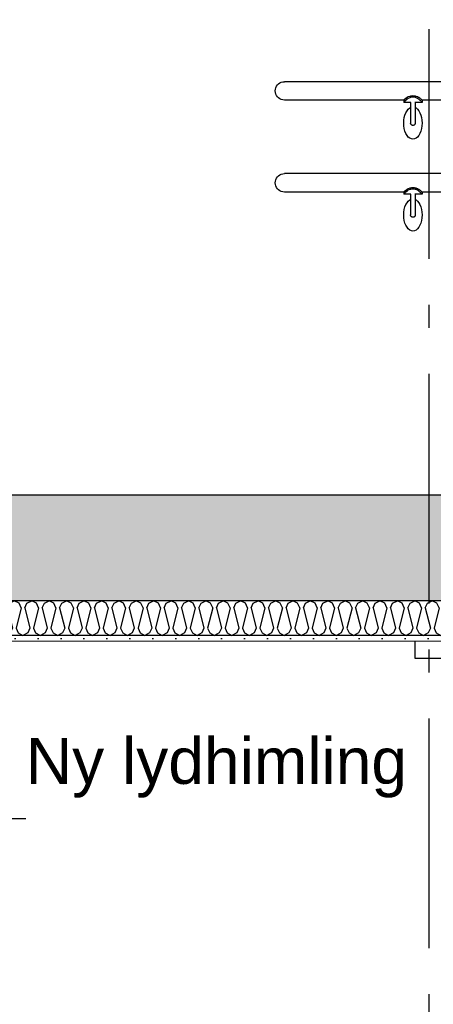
# Model space of a CAD drawing. Header units: millimetres. Extents: x -78869 to -55226, y -2070 to 13065.
# Tile 38 of 74: x -65965 to -65064, y 5742 to 7885. Entities that reach past the tile are written whole.
import ezdxf
from ezdxf.enums import TextEntityAlignment as Align

# ---------------------------------------------------------------- set-up
doc = ezdxf.new("R2010")
doc.units = ezdxf.units.MM
doc.header["$LTSCALE"] = 0.5
doc.header["$MEASUREMENT"] = 0
doc.linetypes.add('Akselinje', pattern=[1500, 1000, -200, 100, -200])
doc.linetypes.add('PLINE', pattern=[0])
doc.layers.add('236- Innvendig kledning og overflate(Nye konstruksjoner)', color=7, linetype='Continuous', lineweight=0)
for name, color, linetype in [('251- Frittbærende dekker', 7, 'Continuous'), ('251- Frittbærende dekker (Skravur)', 7, 'Continuous'), ('256- Faste himlinger og overflatebehandling (Skravur)(Nye konstruksjoner)', 7, 'Continuous'), ('256- Faste himlinger og overflatebehandling(Nye konstruksjoner)', 7, 'Continuous'), ('281- Innvendige trapper(Nye konstruksjoner)', 7, 'Continuous'), ('287- Andre rekkverk_ håndlister og fendere(Nye konstruksjoner)', 7, 'Continuous'), ('82-- Modullinjer', 7, 'Continuous'), ('832- Tekst bygning(Nye konstruksjoner)', 7, 'Continuous')]:
    doc.layers.add(name, color=color, linetype=linetype)
doc.styles.add('GENERATED_STYLE_1', font='arial.ttf')
doc.styles.add('GENERATED_STYLE_3', font='arial.ttf')
doc.dimstyles.new('GENERATED_STYLE__2', dxfattribs={"dimtxt": 0.18, "dimasz": 182.4, "dimexe": 0.18, "dimexo": 0.0625, "dimgap": 0, "dimtad": 0, "dimtih": 1, "dimtoh": 1, "dimdec": 4, "dimzin": 0, "dimdsep": 46, "dimcen": 0.09, "dimadec": 0, "dimazin": 0, "dimtfac": 1, "dimtdec": 4, "dimtmove": 0, "dimatfit": 3, "dimldrblk": 'ARROWHEAD_5', "dimfxl": 1, "dimtolj": 1, "dimtzin": 0, "dimarcsym": 0})

# ---------------------------------------------------------------- blocks, each defined once
blk = doc.blocks.new('*X27')
at = {"layer": '256- Faste himlinger og overflatebehandling (Skravur)(Nye konstruksjoner)', "linetype": 'PLINE'}
for p, q in [((-67104.6, 6615.1), (-67113.2, 6619.2)), ((-67100, 6604.9), (-67111, 6560.9)), ((-67100, 6604.9), (-67104.6, 6615.1)), ((-67092, 6604.9), (-67087.4, 6615.1)), ((-67092, 6604.9), (-67081, 6560.9)), ((-67087.4, 6615.1), (-67077, 6620)), ((-67066.7, 6615.1), (-67077, 6620)), ((-67062, 6604.9), (-67073, 6560.9)), ((-67062, 6604.9), (-67066.7, 6615.1)), ((-67054.1, 6604.9), (-67049.4, 6615.1)), ((-67054.1, 6604.9), (-67043.1, 6560.9)), ((-67049.4, 6615.1), (-67039.1, 6620)), ((-67028.7, 6615.1), (-67039.1, 6620)), ((-67024.1, 6604.9), (-67035.1, 6560.9)), ((-67024.1, 6604.9), (-67028.7, 6615.1)), ((-67016.1, 6604.9), (-67011.5, 6615.1)), ((-67016.1, 6604.9), (-67005.1, 6560.9)), ((-67011.5, 6615.1), (-67001.1, 6620)), ((-66990.8, 6615.1), (-67001.1, 6620)), ((-66986.2, 6604.9), (-66997.2, 6560.9)), ((-66986.2, 6604.9), (-66990.8, 6615.1)), ((-66978.2, 6604.9), (-66973.6, 6615.1)), ((-66978.2, 6604.9), (-66967.2, 6560.9)), ((-66973.6, 6615.1), (-66963.2, 6620)), ((-66952.8, 6615.1), (-66963.2, 6620)), ((-66948.2, 6604.9), (-66959.2, 6560.9)), ((-66948.2, 6604.9), (-66952.8, 6615.1)), ((-66940.2, 6604.9), (-66935.6, 6615.1)), ((-66940.2, 6604.9), (-66929.2, 6560.9)), ((-66935.6, 6615.1), (-66925.3, 6620)), ((-66914.9, 6615.1), (-66925.3, 6620)), ((-66910.3, 6604.9), (-66921.3, 6560.9)), ((-66910.3, 6604.9), (-66914.9, 6615.1)), ((-66902.3, 6604.9), (-66897.7, 6615.1)), ((-66902.3, 6604.9), (-66891.3, 6560.9)), ((-66897.7, 6615.1), (-66887.3, 6620)), ((-66877, 6615.1), (-66887.3, 6620)), ((-66872.3, 6604.9), (-66883.3, 6560.9)), ((-66872.3, 6604.9), (-66877, 6615.1)), ((-66864.4, 6604.9), (-66859.7, 6615.1)), ((-66864.4, 6604.9), (-66853.4, 6560.9)), ((-66859.7, 6615.1), (-66849.4, 6620)), ((-66839, 6615.1), (-66849.4, 6620)), ((-66834.4, 6604.9), (-66845.4, 6560.9)), ((-66834.4, 6604.9), (-66839, 6615.1)), ((-66826.4, 6604.9), (-66821.8, 6615.1)), ((-66826.4, 6604.9), (-66815.4, 6560.9)), ((-66821.8, 6615.1), (-66811.4, 6620)), ((-66801.1, 6615.1), (-66811.4, 6620)), ((-66796.5, 6604.9), (-66807.5, 6560.9)), ((-66796.5, 6604.9), (-66801.1, 6615.1)), ((-66788.5, 6604.9), (-66783.9, 6615.1)), ((-66788.5, 6604.9), (-66777.5, 6560.9)), ((-66783.9, 6615.1), (-66773.5, 6620)), ((-66763.1, 6615.1), (-66773.5, 6620)), ((-66758.5, 6604.9), (-66769.5, 6560.9)), ((-66758.5, 6604.9), (-66763.1, 6615.1)), ((-66750.5, 6604.9), (-66745.9, 6615.1)), ((-66750.5, 6604.9), (-66739.5, 6560.9)), ((-66745.9, 6615.1), (-66735.6, 6620)), ((-66725.2, 6615.1), (-66735.6, 6620)), ((-66720.6, 6604.9), (-66731.6, 6560.9)), ((-66720.6, 6604.9), (-66725.2, 6615.1)), ((-66712.6, 6604.9), (-66708, 6615.1)), ((-66712.6, 6604.9), (-66701.6, 6560.9)), ((-66708, 6615.1), (-66697.6, 6620)), ((-66687.3, 6615.1), (-66697.6, 6620)), ((-66682.6, 6604.9), (-66693.6, 6560.9)), ((-66682.6, 6604.9), (-66687.3, 6615.1)), ((-66674.7, 6604.9), (-66670, 6615.1)), ((-66674.7, 6604.9), (-66663.7, 6560.9)), ((-66670, 6615.1), (-66659.7, 6620)), ((-66649.3, 6615.1), (-66659.7, 6620)), ((-66644.7, 6604.9), (-66655.7, 6560.9)), ((-66644.7, 6604.9), (-66649.3, 6615.1)), ((-66636.7, 6604.9), (-66632.1, 6615.1)), ((-66636.7, 6604.9), (-66625.7, 6560.9)), ((-66632.1, 6615.1), (-66621.7, 6620)), ((-66611.4, 6615.1), (-66621.7, 6620)), ((-66606.8, 6604.9), (-66617.8, 6560.9)), ((-66606.8, 6604.9), (-66611.4, 6615.1)), ((-66598.8, 6604.9), (-66594.2, 6615.1)), ((-66598.8, 6604.9), (-66587.8, 6560.9)), ((-66594.2, 6615.1), (-66583.8, 6620)), ((-66573.4, 6615.1), (-66583.8, 6620)), ((-66568.8, 6604.9), (-66579.8, 6560.9)), ((-66568.8, 6604.9), (-66573.4, 6615.1)), ((-66560.8, 6604.9), (-66556.2, 6615.1)), ((-66560.8, 6604.9), (-66549.8, 6560.9)), ((-66556.2, 6615.1), (-66545.9, 6620)), ((-66535.5, 6615.1), (-66545.9, 6620)), ((-66530.9, 6604.9), (-66541.9, 6560.9)), ((-66530.9, 6604.9), (-66535.5, 6615.1)), ((-66522.9, 6604.9), (-66518.3, 6615.1)), ((-66522.9, 6604.9), (-66511.9, 6560.9)), ((-66518.3, 6615.1), (-66507.9, 6620)), ((-66497.6, 6615.1), (-66507.9, 6620)), ((-66492.9, 6604.9), (-66503.9, 6560.9)), ((-66492.9, 6604.9), (-66497.6, 6615.1)), ((-66485, 6604.9), (-66480.3, 6615.1)), ((-66485, 6604.9), (-66474, 6560.9)), ((-66480.3, 6615.1), (-66470, 6620)), ((-66459.6, 6615.1), (-66470, 6620)), ((-66455, 6604.9), (-66466, 6560.9)), ((-66455, 6604.9), (-66459.6, 6615.1)), ((-66447, 6604.9), (-66442.4, 6615.1)), ((-66447, 6604.9), (-66436, 6560.9)), ((-66442.4, 6615.1), (-66432, 6620)), ((-66421.7, 6615.1), (-66432, 6620)), ((-66417.1, 6604.9), (-66428.1, 6560.9)), ((-66417.1, 6604.9), (-66421.7, 6615.1)), ((-66409.1, 6604.9), (-66404.5, 6615.1)), ((-66409.1, 6604.9), (-66398.1, 6560.9)), ((-66404.5, 6615.1), (-66394.1, 6620)), ((-66383.7, 6615.1), (-66394.1, 6620)), ((-66379.1, 6604.9), (-66390.1, 6560.9)), ((-66379.1, 6604.9), (-66383.7, 6615.1)), ((-66371.1, 6604.9), (-66366.5, 6615.1)), ((-66371.1, 6604.9), (-66360.2, 6560.9)), ((-66366.5, 6615.1), (-66356.2, 6620)), ((-66345.8, 6615.1), (-66356.2, 6620)), ((-66341.2, 6604.9), (-66352.2, 6560.9)), ((-66341.2, 6604.9), (-66345.8, 6615.1)), ((-66333.2, 6604.9), (-66328.6, 6615.1)), ((-66333.2, 6604.9), (-66322.2, 6560.9)), ((-66328.6, 6615.1), (-66318.2, 6620)), ((-66307.9, 6615.1), (-66318.2, 6620)), ((-66303.2, 6604.9), (-66314.2, 6560.9)), ((-66303.2, 6604.9), (-66307.9, 6615.1)), ((-66295.3, 6604.9), (-66290.6, 6615.1)), ((-66295.3, 6604.9), (-66284.3, 6560.9)), ((-66290.6, 6615.1), (-66280.3, 6620)), ((-66269.9, 6615.1), (-66280.3, 6620)), ((-66265.3, 6604.9), (-66276.3, 6560.9)), ((-66265.3, 6604.9), (-66269.9, 6615.1)), ((-66257.3, 6604.9), (-66252.7, 6615.1)), ((-66257.3, 6604.9), (-66246.3, 6560.9)), ((-66252.7, 6615.1), (-66242.3, 6620)), ((-66232, 6615.1), (-66242.3, 6620)), ((-66227.4, 6604.9), (-66238.4, 6560.9)), ((-66227.4, 6604.9), (-66232, 6615.1)), ((-66219.4, 6604.9), (-66214.8, 6615.1)), ((-66219.4, 6604.9), (-66208.4, 6560.9)), ((-66214.8, 6615.1), (-66204.4, 6620)), ((-66194, 6615.1), (-66204.4, 6620)), ((-66189.4, 6604.9), (-66200.4, 6560.9)), ((-66189.4, 6604.9), (-66194, 6615.1)), ((-66181.5, 6604.9), (-66176.8, 6615.1)), ((-66181.5, 6604.9), (-66170.5, 6560.9)), ((-66176.8, 6615.1), (-66166.5, 6620)), ((-66156.1, 6615.1), (-66166.5, 6620)), ((-66151.5, 6604.9), (-66162.5, 6560.9)), ((-66151.5, 6604.9), (-66156.1, 6615.1)), ((-66143.5, 6604.9), (-66138.9, 6615.1)), ((-66143.5, 6604.9), (-66132.5, 6560.9)), ((-66138.9, 6615.1), (-66128.5, 6620)), ((-66118.2, 6615.1), (-66128.5, 6620)), ((-66113.5, 6604.9), (-66124.5, 6560.9)), ((-66113.5, 6604.9), (-66118.2, 6615.1)), ((-66105.6, 6604.9), (-66100.9, 6615.1)), ((-66105.6, 6604.9), (-66094.6, 6560.9)), ((-66100.9, 6615.1), (-66090.6, 6620)), ((-66080.2, 6615.1), (-66090.6, 6620)), ((-66075.6, 6604.9), (-66086.6, 6560.9)), ((-66075.6, 6604.9), (-66080.2, 6615.1)), ((-66067.6, 6604.9), (-66063, 6615.1)), ((-66067.6, 6604.9), (-66056.6, 6560.9)), ((-66063, 6615.1), (-66052.6, 6620)), ((-66042.3, 6615.1), (-66052.6, 6620)), ((-66037.7, 6604.9), (-66048.7, 6560.9)), ((-66037.7, 6604.9), (-66042.3, 6615.1)), ((-66029.7, 6604.9), (-66025.1, 6615.1)), ((-66029.7, 6604.9), (-66018.7, 6560.9)), ((-66025.1, 6615.1), (-66014.7, 6620)), ((-66004.3, 6615.1), (-66014.7, 6620)), ((-65999.7, 6604.9), (-66010.7, 6560.9)), ((-65999.7, 6604.9), (-66004.3, 6615.1)), ((-65991.8, 6604.9), (-65987.1, 6615.1)), ((-65991.8, 6604.9), (-65980.8, 6560.9)), ((-65987.1, 6615.1), (-65976.8, 6620)), ((-65966.4, 6615.1), (-65976.8, 6620)), ((-65961.8, 6604.9), (-65972.8, 6560.9)), ((-65961.8, 6604.9), (-65966.4, 6615.1)), ((-65953.8, 6604.9), (-65949.2, 6615.1)), ((-65953.8, 6604.9), (-65942.8, 6560.9)), ((-65949.2, 6615.1), (-65938.8, 6620)), ((-65928.5, 6615.1), (-65938.8, 6620)), ((-65923.8, 6604.9), (-65934.8, 6560.9)), ((-65923.8, 6604.9), (-65928.5, 6615.1)), ((-65915.9, 6604.9), (-65911.3, 6615.1)), ((-65915.9, 6604.9), (-65904.9, 6560.9)), ((-65911.3, 6615.1), (-65900.9, 6620)), ((-65890.5, 6615.1), (-65900.9, 6620)), ((-65885.9, 6604.9), (-65896.9, 6560.9)), ((-65885.9, 6604.9), (-65890.5, 6615.1)), ((-65877.9, 6604.9), (-65873.3, 6615.1)), ((-65877.9, 6604.9), (-65866.9, 6560.9)), ((-65873.3, 6615.1), (-65863, 6620)), ((-65852.6, 6615.1), (-65863, 6620)), ((-65848, 6604.9), (-65859, 6560.9)), ((-65848, 6604.9), (-65852.6, 6615.1)), ((-65840, 6604.9), (-65835.4, 6615.1)), ((-65840, 6604.9), (-65829, 6560.9)), ((-65835.4, 6615.1), (-65825, 6620)), ((-65814.7, 6615.1), (-65825, 6620)), ((-65810, 6604.9), (-65821, 6560.9)), ((-65810, 6604.9), (-65814.7, 6615.1)), ((-65802.1, 6604.9), (-65797.4, 6615.1)), ((-65802.1, 6604.9), (-65791.1, 6560.9)), ((-65797.4, 6615.1), (-65787.1, 6620)), ((-65776.7, 6615.1), (-65787.1, 6620)), ((-65772.1, 6604.9), (-65783.1, 6560.9)), ((-65772.1, 6604.9), (-65776.7, 6615.1)), ((-65764.1, 6604.9), (-65759.5, 6615.1)), ((-65764.1, 6604.9), (-65753.1, 6560.9)), ((-65759.5, 6615.1), (-65749.1, 6620)), ((-65738.8, 6615.1), (-65749.1, 6620)), ((-65734.1, 6604.9), (-65745.1, 6560.9)), ((-65734.1, 6604.9), (-65738.8, 6615.1)), ((-65726.2, 6604.9), (-65721.6, 6615.1)), ((-65726.2, 6604.9), (-65715.2, 6560.9)), ((-65721.6, 6615.1), (-65711.2, 6620)), ((-65700.8, 6615.1), (-65711.2, 6620)), ((-65696.2, 6604.9), (-65707.2, 6560.9)), ((-65696.2, 6604.9), (-65700.8, 6615.1)), ((-65688.2, 6604.9), (-65683.6, 6615.1)), ((-65688.2, 6604.9), (-65677.2, 6560.9)), ((-65683.6, 6615.1), (-65673.3, 6620)), ((-65662.9, 6615.1), (-65673.3, 6620)), ((-65658.3, 6604.9), (-65669.3, 6560.9)), ((-65658.3, 6604.9), (-65662.9, 6615.1)), ((-65650.3, 6604.9), (-65645.7, 6615.1)), ((-65650.3, 6604.9), (-65639.3, 6560.9)), ((-65645.7, 6615.1), (-65635.3, 6620)), ((-65625, 6615.1), (-65635.3, 6620)), ((-65620.3, 6604.9), (-65631.3, 6560.9)), ((-65620.3, 6604.9), (-65625, 6615.1)), ((-65612.4, 6604.9), (-65607.7, 6615.1)), ((-65612.4, 6604.9), (-65601.4, 6560.9)), ((-65607.7, 6615.1), (-65597.4, 6620)), ((-65587, 6615.1), (-65597.4, 6620)), ((-65582.4, 6604.9), (-65593.4, 6560.9)), ((-65582.4, 6604.9), (-65587, 6615.1)), ((-65574.4, 6604.9), (-65569.8, 6615.1)), ((-65574.4, 6604.9), (-65563.4, 6560.9)), ((-65569.8, 6615.1), (-65559.4, 6620)), ((-65549.1, 6615.1), (-65559.4, 6620)), ((-65544.5, 6604.9), (-65555.5, 6560.9)), ((-65544.5, 6604.9), (-65549.1, 6615.1)), ((-65536.5, 6604.9), (-65531.9, 6615.1)), ((-65536.5, 6604.9), (-65525.5, 6560.9)), ((-65531.9, 6615.1), (-65521.5, 6620)), ((-65511.1, 6615.1), (-65521.5, 6620)), ((-65506.5, 6604.9), (-65517.5, 6560.9)), ((-65506.5, 6604.9), (-65511.1, 6615.1)), ((-65498.5, 6604.9), (-65493.9, 6615.1)), ((-65498.5, 6604.9), (-65487.5, 6560.9)), ((-65493.9, 6615.1), (-65483.6, 6620)), ((-65473.2, 6615.1), (-65483.6, 6620)), ((-65468.6, 6604.9), (-65479.6, 6560.9)), ((-65468.6, 6604.9), (-65473.2, 6615.1)), ((-65460.6, 6604.9), (-65456, 6615.1)), ((-65460.6, 6604.9), (-65449.6, 6560.9)), ((-65456, 6615.1), (-65445.6, 6620)), ((-65435.3, 6615.1), (-65445.6, 6620)), ((-65430.6, 6604.9), (-65441.6, 6560.9)), ((-65430.6, 6604.9), (-65435.3, 6615.1)), ((-65422.7, 6604.9), (-65418, 6615.1)), ((-65422.7, 6604.9), (-65411.7, 6560.9)), ((-65418, 6615.1), (-65407.7, 6620)), ((-65397.3, 6615.1), (-65407.7, 6620)), ((-65392.7, 6604.9), (-65403.7, 6560.9)), ((-65392.7, 6604.9), (-65397.3, 6615.1)), ((-65384.7, 6604.9), (-65380.1, 6615.1)), ((-65384.7, 6604.9), (-65373.7, 6560.9)), ((-65380.1, 6615.1), (-65369.7, 6620)), ((-65359.4, 6615.1), (-65369.7, 6620)), ((-65354.8, 6604.9), (-65365.8, 6560.9)), ((-65354.8, 6604.9), (-65359.4, 6615.1)), ((-65346.8, 6604.9), (-65342.2, 6615.1)), ((-65346.8, 6604.9), (-65335.8, 6560.9)), ((-65342.2, 6615.1), (-65331.8, 6620)), ((-65321.4, 6615.1), (-65331.8, 6620)), ((-65316.8, 6604.9), (-65327.8, 6560.9)), ((-65316.8, 6604.9), (-65321.4, 6615.1)), ((-65308.8, 6604.9), (-65304.2, 6615.1)), ((-65308.8, 6604.9), (-65297.8, 6560.9)), ((-65304.2, 6615.1), (-65293.9, 6620)), ((-65283.5, 6615.1), (-65293.9, 6620)), ((-65278.9, 6604.9), (-65289.9, 6560.9)), ((-65278.9, 6604.9), (-65283.5, 6615.1)), ((-65270.9, 6604.9), (-65266.3, 6615.1)), ((-65270.9, 6604.9), (-65259.9, 6560.9)), ((-65266.3, 6615.1), (-65255.9, 6620)), ((-65245.6, 6615.1), (-65255.9, 6620)), ((-65240.9, 6604.9), (-65251.9, 6560.9)), ((-65240.9, 6604.9), (-65245.6, 6615.1)), ((-65233, 6604.9), (-65228.3, 6615.1)), ((-65233, 6604.9), (-65222, 6560.9)), ((-65228.3, 6615.1), (-65218, 6620)), ((-65207.6, 6615.1), (-65218, 6620)), ((-65203, 6604.9), (-65214, 6560.9)), ((-65203, 6604.9), (-65207.6, 6615.1)), ((-65195, 6604.9), (-65190.4, 6615.1)), ((-65195, 6604.9), (-65184, 6560.9)), ((-65190.4, 6615.1), (-65180, 6620)), ((-65169.7, 6615.1), (-65180, 6620)), ((-65165.1, 6604.9), (-65176.1, 6560.9)), ((-65165.1, 6604.9), (-65169.7, 6615.1)), ((-65157.1, 6604.9), (-65152.5, 6615.1)), ((-65157.1, 6604.9), (-65146.1, 6560.9)), ((-65152.5, 6615.1), (-65142.1, 6620)), ((-65131.7, 6615.1), (-65142.1, 6620)), ((-65127.1, 6604.9), (-65138.1, 6560.9)), ((-65127.1, 6604.9), (-65131.7, 6615.1)), ((-65119.1, 6604.9), (-65114.5, 6615.1)), ((-65119.1, 6604.9), (-65108.1, 6560.9)), ((-65114.5, 6615.1), (-65104.2, 6620)), ((-65093.8, 6615.1), (-65104.2, 6620)), ((-65089.2, 6604.9), (-65100.2, 6560.9)), ((-65089.2, 6604.9), (-65093.8, 6615.1)), ((-65081.2, 6604.9), (-65076.6, 6615.1)), ((-65081.2, 6604.9), (-65070.2, 6560.9)), ((-65076.6, 6615.1), (-65066.2, 6620)), ((-65055.9, 6615.1), (-65066.2, 6620)), ((-65051.2, 6604.9), (-65062.2, 6560.9)), ((-65051.2, 6604.9), (-65055.9, 6615.1)), ((-65043.3, 6604.9), (-65038.6, 6615.1)), ((-65043.3, 6604.9), (-65032.3, 6560.9)), ((-65038.6, 6615.1), (-65028.3, 6620)), ((-65017.9, 6615.1), (-65028.3, 6620)), ((-65013.3, 6604.9), (-65024.3, 6560.9)), ((-65013.3, 6604.9), (-65017.9, 6615.1)), ((-65005.3, 6604.9), (-65000.7, 6615.1)), ((-65005.3, 6604.9), (-64994.3, 6560.9)), ((-65000.7, 6615.1), (-64990.3, 6620)), ((-64980, 6615.1), (-64990.3, 6620)), ((-64975.4, 6604.9), (-64986.4, 6560.9)), ((-64975.4, 6604.9), (-64980, 6615.1)), ((-64967.4, 6604.9), (-64962.8, 6615.1)), ((-64967.4, 6604.9), (-64956.4, 6560.9)), ((-64962.8, 6615.1), (-64953.2, 6619.6)), ((-67111, 6560.9), (-67106.3, 6550.8)), ((-67081, 6560.9), (-67085.6, 6550.8)), ((-67073, 6560.9), (-67068.4, 6550.8)), ((-67043.1, 6560.9), (-67047.7, 6550.8)), ((-67035.1, 6560.9), (-67030.5, 6550.8)), ((-67005.1, 6560.9), (-67009.7, 6550.8)), ((-66997.2, 6560.9), (-66992.5, 6550.8)), ((-66967.2, 6560.9), (-66971.8, 6550.8)), ((-66959.2, 6560.9), (-66954.6, 6550.8)), ((-66929.2, 6560.9), (-66933.9, 6550.8)), ((-66921.3, 6560.9), (-66916.6, 6550.8)), ((-66891.3, 6560.9), (-66895.9, 6550.8)), ((-66883.3, 6560.9), (-66878.7, 6550.8)), ((-66853.4, 6560.9), (-66858, 6550.8)), ((-66845.4, 6560.9), (-66840.8, 6550.8)), ((-66815.4, 6560.9), (-66820, 6550.8)), ((-66807.5, 6560.9), (-66802.8, 6550.8)), ((-66777.5, 6560.9), (-66782.1, 6550.8)), ((-66769.5, 6560.9), (-66764.9, 6550.8)), ((-66739.5, 6560.9), (-66744.2, 6550.8)), ((-66731.6, 6560.9), (-66727, 6550.8)), ((-66701.6, 6560.9), (-66706.2, 6550.8)), ((-66693.6, 6560.9), (-66689, 6550.8)), ((-66663.7, 6560.9), (-66668.3, 6550.8)), ((-66655.7, 6560.9), (-66651.1, 6550.8)), ((-66625.7, 6560.9), (-66630.4, 6550.8)), ((-66617.8, 6560.9), (-66613.1, 6550.8)), ((-66587.8, 6560.9), (-66592.4, 6550.8)), ((-66579.8, 6560.9), (-66575.2, 6550.8)), ((-66549.8, 6560.9), (-66554.5, 6550.8)), ((-66541.9, 6560.9), (-66537.3, 6550.8)), ((-66511.9, 6560.9), (-66516.5, 6550.8)), ((-66503.9, 6560.9), (-66499.3, 6550.8)), ((-66474, 6560.9), (-66478.6, 6550.8)), ((-66466, 6560.9), (-66461.4, 6550.8)), ((-66436, 6560.9), (-66440.7, 6550.8)), ((-66428.1, 6560.9), (-66423.4, 6550.8)), ((-66398.1, 6560.9), (-66402.7, 6550.8)), ((-66390.1, 6560.9), (-66385.5, 6550.8)), ((-66360.2, 6560.9), (-66364.8, 6550.8)), ((-66352.2, 6560.9), (-66347.6, 6550.8)), ((-66322.2, 6560.9), (-66326.8, 6550.8)), ((-66314.2, 6560.9), (-66309.6, 6550.8)), ((-66284.3, 6560.9), (-66288.9, 6550.8)), ((-66276.3, 6560.9), (-66271.7, 6550.8)), ((-66246.3, 6560.9), (-66251, 6550.8)), ((-66238.4, 6560.9), (-66233.7, 6550.8)), ((-66208.4, 6560.9), (-66213, 6550.8)), ((-66200.4, 6560.9), (-66195.8, 6550.8)), ((-66170.5, 6560.9), (-66175.1, 6550.8)), ((-66162.5, 6560.9), (-66157.9, 6550.8)), ((-66132.5, 6560.9), (-66137.1, 6550.8)), ((-66124.5, 6560.9), (-66119.9, 6550.8)), ((-66094.6, 6560.9), (-66099.2, 6550.8)), ((-66086.6, 6560.9), (-66082, 6550.8)), ((-66056.6, 6560.9), (-66061.3, 6550.8)), ((-66048.7, 6560.9), (-66044, 6550.8)), ((-66018.7, 6560.9), (-66023.3, 6550.8)), ((-66010.7, 6560.9), (-66006.1, 6550.8)), ((-65980.8, 6560.9), (-65985.4, 6550.8)), ((-65972.8, 6560.9), (-65968.2, 6550.8)), ((-65942.8, 6560.9), (-65947.4, 6550.8)), ((-65934.8, 6560.9), (-65930.2, 6550.8)), ((-65904.9, 6560.9), (-65909.5, 6550.8)), ((-65896.9, 6560.9), (-65892.3, 6550.8)), ((-65866.9, 6560.9), (-65871.6, 6550.8)), ((-65859, 6560.9), (-65854.3, 6550.8)), ((-65829, 6560.9), (-65833.6, 6550.8)), ((-65821, 6560.9), (-65816.4, 6550.8)), ((-65791.1, 6560.9), (-65795.7, 6550.8)), ((-65783.1, 6560.9), (-65778.5, 6550.8)), ((-65753.1, 6560.9), (-65757.7, 6550.8)), ((-65745.1, 6560.9), (-65740.5, 6550.8)), ((-65715.2, 6560.9), (-65719.8, 6550.8)), ((-65707.2, 6560.9), (-65702.6, 6550.8)), ((-65677.2, 6560.9), (-65681.9, 6550.8)), ((-65669.3, 6560.9), (-65664.6, 6550.8)), ((-65639.3, 6560.9), (-65643.9, 6550.8)), ((-65631.3, 6560.9), (-65626.7, 6550.8)), ((-65601.4, 6560.9), (-65606, 6550.8)), ((-65593.4, 6560.9), (-65588.8, 6550.8)), ((-65563.4, 6560.9), (-65568, 6550.8)), ((-65555.5, 6560.9), (-65550.8, 6550.8)), ((-65525.5, 6560.9), (-65530.1, 6550.8)), ((-65517.5, 6560.9), (-65512.9, 6550.8)), ((-65487.5, 6560.9), (-65492.2, 6550.8)), ((-65479.6, 6560.9), (-65474.9, 6550.8)), ((-65449.6, 6560.9), (-65454.2, 6550.8)), ((-65441.6, 6560.9), (-65437, 6550.8)), ((-65411.7, 6560.9), (-65416.3, 6550.8)), ((-65403.7, 6560.9), (-65399.1, 6550.8)), ((-65373.7, 6560.9), (-65378.3, 6550.8)), ((-65365.8, 6560.9), (-65361.1, 6550.8)), ((-65335.8, 6560.9), (-65340.4, 6550.8)), ((-65327.8, 6560.9), (-65323.2, 6550.8)), ((-65297.8, 6560.9), (-65302.5, 6550.8)), ((-65289.9, 6560.9), (-65285.3, 6550.8)), ((-65259.9, 6560.9), (-65264.5, 6550.8)), ((-65251.9, 6560.9), (-65247.3, 6550.8)), ((-65222, 6560.9), (-65226.6, 6550.8)), ((-65214, 6560.9), (-65209.4, 6550.8)), ((-65184, 6560.9), (-65188.6, 6550.8)), ((-65176.1, 6560.9), (-65171.4, 6550.8)), ((-65146.1, 6560.9), (-65150.7, 6550.8)), ((-65138.1, 6560.9), (-65133.5, 6550.8)), ((-65108.1, 6560.9), (-65112.8, 6550.8)), ((-65100.2, 6560.9), (-65095.6, 6550.8)), ((-65070.2, 6560.9), (-65074.8, 6550.8)), ((-65062.2, 6560.9), (-65057.6, 6550.8)), ((-65032.3, 6560.9), (-65036.9, 6550.8)), ((-65024.3, 6560.9), (-65019.7, 6550.8)), ((-64994.3, 6560.9), (-64999, 6550.8)), ((-64986.4, 6560.9), (-64981.7, 6550.8)), ((-64956.4, 6560.9), (-64961, 6550.8)), ((-67106.3, 6550.8), (-67096, 6545)), ((-67085.6, 6550.8), (-67096, 6545)), ((-67068.4, 6550.8), (-67058, 6545)), ((-67047.7, 6550.8), (-67058, 6545)), ((-67030.5, 6550.8), (-67020.1, 6545)), ((-67009.7, 6550.8), (-67020.1, 6545)), ((-66992.5, 6550.8), (-66982.2, 6545)), ((-66971.8, 6550.8), (-66982.2, 6545)), ((-66954.6, 6550.8), (-66944.2, 6545)), ((-66933.9, 6550.8), (-66944.2, 6545)), ((-66916.6, 6550.8), (-66906.3, 6545)), ((-66895.9, 6550.8), (-66906.3, 6545)), ((-66878.7, 6550.8), (-66868.3, 6545)), ((-66858, 6550.8), (-66868.3, 6545)), ((-66840.8, 6550.8), (-66830.4, 6545)), ((-66820, 6550.8), (-66830.4, 6545)), ((-66802.8, 6550.8), (-66792.5, 6545)), ((-66782.1, 6550.8), (-66792.5, 6545)), ((-66764.9, 6550.8), (-66754.5, 6545)), ((-66744.2, 6550.8), (-66754.5, 6545)), ((-66727, 6550.8), (-66716.6, 6545)), ((-66706.2, 6550.8), (-66716.6, 6545)), ((-66689, 6550.8), (-66678.7, 6545)), ((-66668.3, 6550.8), (-66678.7, 6545)), ((-66651.1, 6550.8), (-66640.7, 6545)), ((-66630.4, 6550.8), (-66640.7, 6545)), ((-66613.1, 6550.8), (-66602.8, 6545)), ((-66592.4, 6550.8), (-66602.8, 6545)), ((-66575.2, 6550.8), (-66564.8, 6545)), ((-66554.5, 6550.8), (-66564.8, 6545)), ((-66537.3, 6550.8), (-66526.9, 6545)), ((-66516.5, 6550.8), (-66526.9, 6545)), ((-66499.3, 6550.8), (-66489, 6545)), ((-66478.6, 6550.8), (-66489, 6545)), ((-66461.4, 6550.8), (-66451, 6545)), ((-66440.7, 6550.8), (-66451, 6545)), ((-66423.4, 6550.8), (-66413.1, 6545)), ((-66402.7, 6550.8), (-66413.1, 6545)), ((-66385.5, 6550.8), (-66375.1, 6545)), ((-66364.8, 6550.8), (-66375.1, 6545)), ((-66347.6, 6550.8), (-66337.2, 6545)), ((-66326.8, 6550.8), (-66337.2, 6545)), ((-66309.6, 6550.8), (-66299.3, 6545)), ((-66288.9, 6550.8), (-66299.3, 6545)), ((-66271.7, 6550.8), (-66261.3, 6545)), ((-66251, 6550.8), (-66261.3, 6545)), ((-66233.7, 6550.8), (-66223.4, 6545)), ((-66213, 6550.8), (-66223.4, 6545)), ((-66195.8, 6550.8), (-66185.4, 6545)), ((-66175.1, 6550.8), (-66185.4, 6545)), ((-66157.9, 6550.8), (-66147.5, 6545)), ((-66137.1, 6550.8), (-66147.5, 6545)), ((-66119.9, 6550.8), (-66109.6, 6545)), ((-66099.2, 6550.8), (-66109.6, 6545)), ((-66082, 6550.8), (-66071.6, 6545)), ((-66061.3, 6550.8), (-66071.6, 6545)), ((-66044, 6550.8), (-66033.7, 6545)), ((-66023.3, 6550.8), (-66033.7, 6545)), ((-66006.1, 6550.8), (-65995.7, 6545)), ((-65985.4, 6550.8), (-65995.7, 6545)), ((-65968.2, 6550.8), (-65957.8, 6545)), ((-65947.4, 6550.8), (-65957.8, 6545)), ((-65930.2, 6550.8), (-65919.9, 6545)), ((-65909.5, 6550.8), (-65919.9, 6545)), ((-65892.3, 6550.8), (-65881.9, 6545)), ((-65871.6, 6550.8), (-65881.9, 6545)), ((-65854.3, 6550.8), (-65844, 6545)), ((-65833.6, 6550.8), (-65844, 6545)), ((-65816.4, 6550.8), (-65806, 6545)), ((-65795.7, 6550.8), (-65806, 6545)), ((-65778.5, 6550.8), (-65768.1, 6545)), ((-65757.7, 6550.8), (-65768.1, 6545)), ((-65740.5, 6550.8), (-65730.2, 6545)), ((-65719.8, 6550.8), (-65730.2, 6545)), ((-65702.6, 6550.8), (-65692.2, 6545)), ((-65681.9, 6550.8), (-65692.2, 6545)), ((-65664.6, 6550.8), (-65654.3, 6545)), ((-65643.9, 6550.8), (-65654.3, 6545)), ((-65626.7, 6550.8), (-65616.3, 6545)), ((-65606, 6550.8), (-65616.3, 6545)), ((-65588.8, 6550.8), (-65578.4, 6545)), ((-65568, 6550.8), (-65578.4, 6545)), ((-65550.8, 6550.8), (-65540.5, 6545)), ((-65530.1, 6550.8), (-65540.5, 6545)), ((-65512.9, 6550.8), (-65502.5, 6545)), ((-65492.2, 6550.8), (-65502.5, 6545)), ((-65474.9, 6550.8), (-65464.6, 6545)), ((-65454.2, 6550.8), (-65464.6, 6545)), ((-65437, 6550.8), (-65426.6, 6545)), ((-65416.3, 6550.8), (-65426.6, 6545)), ((-65399.1, 6550.8), (-65388.7, 6545)), ((-65378.3, 6550.8), (-65388.7, 6545)), ((-65361.1, 6550.8), (-65350.8, 6545)), ((-65340.4, 6550.8), (-65350.8, 6545)), ((-65323.2, 6550.8), (-65312.8, 6545)), ((-65302.5, 6550.8), (-65312.8, 6545)), ((-65285.3, 6550.8), (-65274.9, 6545)), ((-65264.5, 6550.8), (-65274.9, 6545)), ((-65247.3, 6550.8), (-65236.9, 6545)), ((-65226.6, 6550.8), (-65236.9, 6545)), ((-65209.4, 6550.8), (-65199, 6545)), ((-65188.6, 6550.8), (-65199, 6545)), ((-65171.4, 6550.8), (-65161.1, 6545)), ((-65150.7, 6550.8), (-65161.1, 6545)), ((-65133.5, 6550.8), (-65123.1, 6545)), ((-65112.8, 6550.8), (-65123.1, 6545)), ((-65095.6, 6550.8), (-65085.2, 6545)), ((-65074.8, 6550.8), (-65085.2, 6545)), ((-65057.6, 6550.8), (-65047.3, 6545)), ((-65036.9, 6550.8), (-65047.3, 6545)), ((-65019.7, 6550.8), (-65009.3, 6545)), ((-64999, 6550.8), (-65009.3, 6545)), ((-64981.7, 6550.8), (-64971.4, 6545)), ((-64961, 6550.8), (-64971.4, 6545))]:
    blk.add_line(p, q, dxfattribs=at)
blk = doc.blocks.new('Standard grid marker[6]', base_point=(-65073.2, 12564.6))
at = {"layer": '82-- Modullinjer', "linetype": 'Akselinje'}
blk.add_line((-65073.2, 12364.6), (-65073.2, 1550), dxfattribs=at)
at = {"layer": '82-- Modullinjer', "style": 'GENERATED_STYLE_1'}
for tag, p in [('AC_MarkerText_1_0', (-65073.2, 12902.1)), ('AC_MarkerText_1_1', (-65073.2, 1187.5))]:
    blk.add_attdef(tag, text='', height=175, rotation=360, dxfattribs=at).set_placement(p, align=Align.TOP_CENTER)
blk = doc.blocks.new('ARROWHEAD_5')
at = {"linetype": 'Continuous'}
blk.add_hatch(color=256, dxfattribs=at).paths.add_polyline_path([(-1, 0.2679), (0, 0), (-1, -0.2679)])
blk.add_line((0, 0), (-1, 0), dxfattribs=at)

msp = doc.modelspace()

# ---------------------------------------------------------------- hatches: boundary and pattern name
at = {"layer": '251- Frittbærende dekker (Skravur)', "linetype": 'Continuous'}
h = msp.add_hatch(dxfattribs=at)
h.set_pattern_fill('Betong_strukturell', color=256, style=0, pattern_type=2)
h.set_pattern_definition([(0, (0, 0), (0, 311.7692), [30, -150]), (0, (90, 155.9), (0, 311.7692), [30, -150]), (60, (0, 0), (-270, 155.8846), [30, -150]), (60, (180, 0), (-270, 155.8846), [30, -150]), (120, (30, 0), (270, 155.8846), [30, -150]), (120, (210, 0), (270, 155.8846), [30, -150]), (0, (0, 30), (0, 60), [0, -60, 0, -90.000004]), (45, (30, 30), (-42.42641, 42.42641), [0, -45, 0, -75.000003])])
h.paths.add_polyline_path([(-75168.2, 6850), (-75168.2, 6620), (-64953.2, 6620), (-64953.2, 6850)])
at = {"layer": '256- Faste himlinger og overflatebehandling (Skravur)(Nye konstruksjoner)', "linetype": 'Continuous'}
h = msp.add_hatch(dxfattribs=at)
h.set_pattern_fill('Gips', color=256, style=0, pattern_type=2)
h.set_pattern_definition([(0, (0, 0), (0, 86.60254), [0, -50]), (0, (25, 43.3), (0, 86.60254), [0, -50])])
h.paths.add_polyline_path([(-67113.2, 6532.5), (-64953.2, 6532.5), (-64953.2, 6545), (-67113.2, 6545)])

# ---------------------------------------------------------------- linework, layer by layer
at = {"layer": '236- Innvendig kledning og overflate(Nye konstruksjoner)', "linetype": 'PLINE'}
msp.add_line((-64953.2, 6532.5), (-67113.2, 6532.5), dxfattribs=at)
at = {"layer": '251- Frittbærende dekker', "linetype": 'PLINE'}
msp.add_line((-64953.2, 6850), (-70793.2, 6850), dxfattribs=at)
at = {"layer": '251- Frittbærende dekker', "linetype": 'PLINE', "flags": 128}
msp.add_lwpolyline([(-64953.2, 6620), (-64960.7, 6620), (-67113.2, 6620), (-67125.7, 6620), (-67225.7, 6620), (-67238.2, 6620)], dxfattribs=at)
at = {"layer": '256- Faste himlinger og overflatebehandling(Nye konstruksjoner)', "linetype": 'PLINE'}
msp.add_line((-64953.2, 6545), (-67113.2, 6545), dxfattribs=at)
at = {"layer": '281- Innvendige trapper(Nye konstruksjoner)', "linetype": 'PLINE'}
for p, q in [((-65103.2, 6495), (-65103.2, 6532.5)), ((-64950.3, 6495), (-65103.2, 6495))]:
    msp.add_line(p, q, dxfattribs=at)
at = {"layer": '287- Andre rekkverk_ håndlister og fendere(Nye konstruksjoner)', "linetype": 'PLINE'}
for p, q in [((-65407.9, 7733.5), (-65407, 7736.8)), ((-65407, 7736.8), (-65405.5, 7740)), ((-65405.5, 7740), (-65403.5, 7742.9)), ((-65403.5, 7742.9), (-65401, 7745.3)), ((-65401, 7745.3), (-65398.2, 7747.3)), ((-65398.2, 7747.3), (-65395, 7748.8)), ((-65395, 7748.8), (-65391.6, 7749.7)), ((-65391.6, 7749.7), (-65388.2, 7750)), ((-65387.2, 7750), (-65388.2, 7750)), ((-65384.5, 7750), (-65387.2, 7750)), ((-65380, 7750), (-65384.5, 7750)), ((-65373.8, 7750), (-65380, 7750)), ((-65366.2, 7750), (-65373.8, 7750)), ((-65357.2, 7750), (-65366.2, 7750)), ((-65347.2, 7750), (-65357.2, 7750)), ((-65336.3, 7750), (-65347.2, 7750)), ((-65324.9, 7750), (-65336.3, 7750)), ((-65313.2, 7750), (-65324.9, 7750)), ((-65263.2, 7750), (-65313.2, 7750)), ((-64953.2, 7750), (-65263.2, 7750)), ((-65408.2, 7730), (-65407.9, 7733.5)), ((-65407.9, 7726.5), (-65408.2, 7730)), ((-65407, 7723.2), (-65407.9, 7726.5)), ((-65405.5, 7720), (-65407, 7723.2)), ((-65403.5, 7717.1), (-65405.5, 7720)), ((-65401, 7714.7), (-65403.5, 7717.1)), ((-65398.2, 7712.7), (-65401, 7714.7)), ((-65123.5, 7714), (-65123.9, 7713.6)), ((-65121, 7715.6), (-65123.5, 7714)), ((-65120.5, 7715.8), (-65121, 7715.6)), ((-65118.2, 7717), (-65120.5, 7715.8)), ((-65115, 7718.2), (-65118.2, 7717)), ((-65115, 7715.2), (-65118.2, 7713.8)), ((-65113.5, 7718.5), (-65115, 7718.2)), ((-65113.5, 7715.6), (-65115, 7715.2)), ((-65111.6, 7718.9), (-65113.5, 7718.5)), ((-65111.6, 7716.1), (-65113.5, 7715.6)), ((-65108.2, 7719.2), (-65111.6, 7718.9)), ((-65108.2, 7716.5), (-65111.6, 7716.1)), ((-65104.7, 7718.9), (-65108.2, 7719.2)), ((-65104.7, 7716.1), (-65108.2, 7716.5)), ((-65102.8, 7718.5), (-65104.7, 7718.9)), ((-65102.8, 7715.6), (-65104.7, 7716.1)), ((-65101.3, 7718.2), (-65102.8, 7718.5)), ((-65101.3, 7715.2), (-65102.8, 7715.6)), ((-65098.2, 7717), (-65101.3, 7718.2)), ((-65098.2, 7713.8), (-65101.3, 7715.2)), ((-65095.9, 7715.8), (-65098.2, 7717)), ((-65095.3, 7715.6), (-65095.9, 7715.8)), ((-65092.8, 7714), (-65095.3, 7715.6)), ((-65092.4, 7713.6), (-65092.8, 7714)), ((-65395, 7711.2), (-65398.2, 7712.7)), ((-65391.6, 7710.3), (-65395, 7711.2)), ((-65388.2, 7710), (-65391.6, 7710.3)), ((-65387.2, 7710), (-65388.2, 7710)), ((-65384.5, 7710), (-65387.2, 7710)), ((-65380, 7710), (-65384.5, 7710)), ((-65373.8, 7710), (-65380, 7710)), ((-65366.2, 7710), (-65373.8, 7710)), ((-65357.2, 7710), (-65366.2, 7710)), ((-65347.2, 7710), (-65357.2, 7710)), ((-65336.3, 7710), (-65347.2, 7710)), ((-65324.9, 7710), (-65336.3, 7710)), ((-65313.2, 7710), (-65324.9, 7710)), ((-65263.2, 7710), (-65313.2, 7710)), ((-65128.2, 7710), (-65263.2, 7710)), ((-65128, 7710), (-65128.2, 7710)), ((-65128.2, 7710), (-65128.2, 7705)), ((-65128, 7705), (-65128.2, 7705)), ((-65127.9, 7710.3), (-65128, 7710)), ((-65127.9, 7705.4), (-65128, 7705)), ((-65112.6, 7705), (-65128, 7705)), ((-65127.4, 7710.6), (-65127.9, 7710.3)), ((-65127.4, 7705.8), (-65127.9, 7705.4)), ((-65127, 7711.2), (-65127.4, 7710.6)), ((-65127, 7706.4), (-65127.4, 7705.8)), ((-65126.1, 7711.8), (-65127, 7711.2)), ((-65126.1, 7707.3), (-65127, 7706.4)), ((-65125.5, 7712.4), (-65126.1, 7711.8)), ((-65125.5, 7708.1), (-65126.1, 7707.3)), ((-65123.9, 7713.6), (-65125.5, 7712.4)), ((-65123.9, 7709.4), (-65125.5, 7708.1)), ((-65123.5, 7710), (-65123.9, 7709.4)), ((-65121, 7711.9), (-65123.5, 7710)), ((-65120.5, 7712.3), (-65121, 7711.9)), ((-65118.2, 7713.8), (-65120.5, 7712.3)), ((-65118.2, 7690.3), (-65115, 7692.9)), ((-65115, 7692.9), (-65113.2, 7693.8)), ((-65113.2, 7705), (-65113.2, 7690)), ((-65088.3, 7705), (-65103.7, 7705)), ((-65103.2, 7705), (-65103.2, 7690)), ((-65103.2, 7693.8), (-65101.3, 7692.9)), ((-65101.3, 7692.9), (-65098.2, 7690.3)), ((-65095.9, 7712.3), (-65098.2, 7713.8)), ((-65095.3, 7711.9), (-65095.9, 7712.3)), ((-65092.8, 7710), (-65095.3, 7711.9)), ((-65092.4, 7709.4), (-65092.8, 7710)), ((-65090.8, 7712.4), (-65092.4, 7713.6)), ((-65090.8, 7708.1), (-65092.4, 7709.4)), ((-65090.2, 7711.8), (-65090.8, 7712.4)), ((-65090.2, 7707.3), (-65090.8, 7708.1)), ((-65089.4, 7711.2), (-65090.2, 7711.8)), ((-65089.4, 7706.4), (-65090.2, 7707.3)), ((-65088.9, 7710.6), (-65089.4, 7711.2)), ((-65088.9, 7705.8), (-65089.4, 7706.4)), ((-65088.5, 7710.3), (-65088.9, 7710.6)), ((-65088.5, 7705.4), (-65088.9, 7705.8)), ((-65088.3, 7710), (-65088.5, 7710.3)), ((-65088.3, 7705), (-65088.5, 7705.4)), ((-65088.2, 7710), (-65088.3, 7710)), ((-65088.2, 7705), (-65088.3, 7705)), ((-65088.2, 7710), (-65088.2, 7705)), ((-64963.9, 7710), (-65088.2, 7710)), ((-65127.9, 7666.1), (-65127, 7672)), ((-65127, 7672), (-65125.5, 7677.5)), ((-65125.5, 7677.5), (-65123.5, 7682.5)), ((-65123.5, 7682.5), (-65121, 7686.8)), ((-65121, 7686.8), (-65118.2, 7690.3)), ((-65113.2, 7690), (-65113.2, 7684.8)), ((-65113.2, 7684.8), (-65113.2, 7679.7)), ((-65113.2, 7679.7), (-65113.2, 7675)), ((-65113.2, 7675), (-65113.2, 7670.7)), ((-65103.2, 7690), (-65103.2, 7684.8)), ((-65103.2, 7684.8), (-65103.2, 7679.7)), ((-65103.2, 7679.7), (-65103.2, 7675)), ((-65103.2, 7675), (-65103.2, 7670.7)), ((-65098.2, 7690.3), (-65095.3, 7686.8)), ((-65095.3, 7686.8), (-65092.8, 7682.5)), ((-65092.8, 7682.5), (-65090.8, 7677.5)), ((-65090.8, 7677.5), (-65089.4, 7672)), ((-65089.4, 7672), (-65088.5, 7666.1)), ((-65128.2, 7660), (-65127.9, 7666.1)), ((-65127.9, 7653.9), (-65128.2, 7660)), ((-65127, 7648), (-65127.9, 7653.9)), ((-65113.2, 7670.7), (-65113.2, 7667)), ((-65113.2, 7667), (-65113.2, 7664)), ((-65113.2, 7664), (-65113.2, 7661.8)), ((-65113.2, 7661.8), (-65113.2, 7660.5)), ((-65113.2, 7660.5), (-65113.2, 7660)), ((-65113.1, 7659.1), (-65113.2, 7660)), ((-65112.9, 7658.3), (-65113.1, 7659.1)), ((-65112.5, 7657.5), (-65112.9, 7658.3)), ((-65112, 7656.8), (-65112.5, 7657.5)), ((-65111.4, 7656.2), (-65112, 7656.8)), ((-65110.7, 7655.7), (-65111.4, 7656.2)), ((-65109.9, 7655.3), (-65110.7, 7655.7)), ((-65109, 7655.1), (-65109.9, 7655.3)), ((-65108.2, 7655), (-65109, 7655.1)), ((-65107.3, 7655.1), (-65108.2, 7655)), ((-65106.4, 7655.3), (-65107.3, 7655.1)), ((-65105.7, 7655.7), (-65106.4, 7655.3)), ((-65104.9, 7656.2), (-65105.7, 7655.7)), ((-65104.3, 7656.8), (-65104.9, 7656.2)), ((-65103.8, 7657.5), (-65104.3, 7656.8)), ((-65103.5, 7658.3), (-65103.8, 7657.5)), ((-65103.2, 7659.1), (-65103.5, 7658.3)), ((-65103.2, 7670.7), (-65103.2, 7667)), ((-65103.2, 7667), (-65103.2, 7664)), ((-65103.2, 7664), (-65103.2, 7661.8)), ((-65103.2, 7661.8), (-65103.2, 7660.5)), ((-65103.2, 7660.5), (-65103.2, 7660)), ((-65103.2, 7660), (-65103.2, 7659.1)), ((-65088.5, 7653.9), (-65089.4, 7648)), ((-65088.5, 7666.1), (-65088.2, 7660)), ((-65088.2, 7660), (-65088.5, 7653.9)), ((-65125.5, 7642.5), (-65127, 7648)), ((-65123.5, 7637.5), (-65125.5, 7642.5)), ((-65121, 7633.2), (-65123.5, 7637.5)), ((-65118.2, 7629.7), (-65121, 7633.2)), ((-65115, 7627.1), (-65118.2, 7629.7)), ((-65098.2, 7629.7), (-65101.3, 7627.1)), ((-65095.3, 7633.2), (-65098.2, 7629.7)), ((-65092.8, 7637.5), (-65095.3, 7633.2)), ((-65090.8, 7642.5), (-65092.8, 7637.5)), ((-65089.4, 7648), (-65090.8, 7642.5)), ((-65111.6, 7625.5), (-65115, 7627.1)), ((-65108.2, 7625), (-65111.6, 7625.5)), ((-65104.7, 7625.5), (-65108.2, 7625)), ((-65101.3, 7627.1), (-65104.7, 7625.5)), ((-65405.5, 7540), (-65403.5, 7542.9)), ((-65403.5, 7542.9), (-65401, 7545.3)), ((-65401, 7545.3), (-65398.2, 7547.3)), ((-65398.2, 7547.3), (-65395, 7548.8)), ((-65395, 7548.8), (-65391.6, 7549.7)), ((-65391.6, 7549.7), (-65388.2, 7550)), ((-65387.2, 7550), (-65388.2, 7550)), ((-65384.5, 7550), (-65387.2, 7550)), ((-65380, 7550), (-65384.5, 7550)), ((-65373.8, 7550), (-65380, 7550)), ((-65366.2, 7550), (-65373.8, 7550)), ((-65357.2, 7550), (-65366.2, 7550)), ((-65347.2, 7550), (-65357.2, 7550)), ((-65336.3, 7550), (-65347.2, 7550)), ((-65324.9, 7550), (-65336.3, 7550)), ((-65313.2, 7550), (-65324.9, 7550)), ((-65263.2, 7550), (-65313.2, 7550)), ((-64963.2, 7550), (-65263.2, 7550)), ((-65408.2, 7530), (-65407.9, 7533.5)), ((-65407.9, 7526.5), (-65408.2, 7530)), ((-65407.9, 7533.5), (-65407, 7536.8)), ((-65407, 7523.2), (-65407.9, 7526.5)), ((-65407, 7536.8), (-65405.5, 7540)), ((-65405.5, 7520), (-65407, 7523.2)), ((-65403.5, 7517.1), (-65405.5, 7520)), ((-65401, 7514.7), (-65403.5, 7517.1)), ((-65398.2, 7512.7), (-65401, 7514.7)), ((-65395, 7511.2), (-65398.2, 7512.7)), ((-65391.6, 7510.3), (-65395, 7511.2)), ((-65388.2, 7510), (-65391.6, 7510.3)), ((-65387.2, 7510), (-65388.2, 7510)), ((-65384.5, 7510), (-65387.2, 7510)), ((-65380, 7510), (-65384.5, 7510)), ((-65373.8, 7510), (-65380, 7510)), ((-65366.2, 7510), (-65373.8, 7510)), ((-65357.2, 7510), (-65366.2, 7510)), ((-65347.2, 7510), (-65357.2, 7510)), ((-65336.3, 7510), (-65347.2, 7510)), ((-65324.9, 7510), (-65336.3, 7510)), ((-65313.2, 7510), (-65324.9, 7510)), ((-65263.2, 7510), (-65313.2, 7510)), ((-65128.2, 7510), (-65263.2, 7510)), ((-65128, 7510), (-65128.2, 7510)), ((-65128.2, 7510), (-65128.2, 7505)), ((-65128, 7505), (-65128.2, 7505)), ((-65127.9, 7510.3), (-65128, 7510)), ((-65127.9, 7505.4), (-65128, 7505)), ((-65112.6, 7505), (-65128, 7505)), ((-65127.4, 7510.6), (-65127.9, 7510.3)), ((-65127.4, 7505.8), (-65127.9, 7505.4)), ((-65127, 7511.2), (-65127.4, 7510.6)), ((-65127, 7506.4), (-65127.4, 7505.8)), ((-65126.1, 7511.8), (-65127, 7511.2)), ((-65126.1, 7507.3), (-65127, 7506.4)), ((-65125.5, 7512.4), (-65126.1, 7511.8)), ((-65125.5, 7508.1), (-65126.1, 7507.3)), ((-65123.9, 7513.6), (-65125.5, 7512.4)), ((-65123.9, 7509.4), (-65125.5, 7508.1)), ((-65123.5, 7514), (-65123.9, 7513.6)), ((-65123.5, 7510), (-65123.9, 7509.4)), ((-65121, 7515.6), (-65123.5, 7514)), ((-65121, 7511.9), (-65123.5, 7510)), ((-65120.5, 7515.8), (-65121, 7515.6)), ((-65120.5, 7512.3), (-65121, 7511.9)), ((-65118.2, 7517), (-65120.5, 7515.8)), ((-65118.2, 7513.8), (-65120.5, 7512.3)), ((-65115, 7518.2), (-65118.2, 7517)), ((-65115, 7515.2), (-65118.2, 7513.8)), ((-65113.5, 7518.5), (-65115, 7518.2)), ((-65113.5, 7515.6), (-65115, 7515.2)), ((-65111.6, 7518.9), (-65113.5, 7518.5)), ((-65111.6, 7516.1), (-65113.5, 7515.6)), ((-65113.2, 7505), (-65113.2, 7490)), ((-65108.2, 7519.2), (-65111.6, 7518.9)), ((-65108.2, 7516.5), (-65111.6, 7516.1)), ((-65104.7, 7518.9), (-65108.2, 7519.2)), ((-65104.7, 7516.1), (-65108.2, 7516.5)), ((-65102.8, 7518.5), (-65104.7, 7518.9)), ((-65102.8, 7515.6), (-65104.7, 7516.1)), ((-65088.3, 7505), (-65103.7, 7505)), ((-65103.2, 7505), (-65103.2, 7490)), ((-65101.3, 7518.2), (-65102.8, 7518.5)), ((-65101.3, 7515.2), (-65102.8, 7515.6)), ((-65098.2, 7517), (-65101.3, 7518.2)), ((-65098.2, 7513.8), (-65101.3, 7515.2)), ((-65095.9, 7515.8), (-65098.2, 7517)), ((-65095.9, 7512.3), (-65098.2, 7513.8)), ((-65095.3, 7515.6), (-65095.9, 7515.8)), ((-65095.3, 7511.9), (-65095.9, 7512.3)), ((-65092.8, 7514), (-65095.3, 7515.6)), ((-65092.8, 7510), (-65095.3, 7511.9)), ((-65092.4, 7513.6), (-65092.8, 7514)), ((-65092.4, 7509.4), (-65092.8, 7510)), ((-65090.8, 7512.4), (-65092.4, 7513.6)), ((-65090.8, 7508.1), (-65092.4, 7509.4)), ((-65090.2, 7511.8), (-65090.8, 7512.4)), ((-65090.2, 7507.3), (-65090.8, 7508.1)), ((-65089.4, 7511.2), (-65090.2, 7511.8)), ((-65089.4, 7506.4), (-65090.2, 7507.3)), ((-65088.9, 7510.6), (-65089.4, 7511.2)), ((-65088.9, 7505.8), (-65089.4, 7506.4)), ((-65088.5, 7510.3), (-65088.9, 7510.6)), ((-65088.5, 7505.4), (-65088.9, 7505.8)), ((-65088.3, 7510), (-65088.5, 7510.3)), ((-65088.3, 7505), (-65088.5, 7505.4)), ((-65088.2, 7510), (-65088.3, 7510)), ((-65088.2, 7505), (-65088.3, 7505)), ((-65088.2, 7510), (-65088.2, 7505)), ((-64963.9, 7510), (-65088.2, 7510)), ((-65125.5, 7477.5), (-65123.5, 7482.5)), ((-65123.5, 7482.5), (-65121, 7486.8)), ((-65121, 7486.8), (-65118.2, 7490.3)), ((-65118.2, 7490.3), (-65115, 7492.9)), ((-65115, 7492.9), (-65113.2, 7493.8)), ((-65113.2, 7490), (-65113.2, 7484.8)), ((-65113.2, 7484.8), (-65113.2, 7479.7)), ((-65113.2, 7479.7), (-65113.2, 7475)), ((-65103.2, 7493.8), (-65101.3, 7492.9)), ((-65103.2, 7490), (-65103.2, 7484.8)), ((-65103.2, 7484.8), (-65103.2, 7479.7)), ((-65103.2, 7479.7), (-65103.2, 7475)), ((-65101.3, 7492.9), (-65098.2, 7490.3)), ((-65098.2, 7490.3), (-65095.3, 7486.8)), ((-65095.3, 7486.8), (-65092.8, 7482.5)), ((-65092.8, 7482.5), (-65090.8, 7477.5)), ((-65128.2, 7460), (-65127.9, 7466.1)), ((-65127.9, 7453.9), (-65128.2, 7460)), ((-65127.9, 7466.1), (-65127, 7472)), ((-65127, 7472), (-65125.5, 7477.5)), ((-65113.2, 7475), (-65113.2, 7470.7)), ((-65113.2, 7470.7), (-65113.2, 7467)), ((-65113.2, 7467), (-65113.2, 7464)), ((-65113.2, 7464), (-65113.2, 7461.8)), ((-65113.2, 7461.8), (-65113.2, 7460.5)), ((-65113.2, 7460.5), (-65113.2, 7460)), ((-65113.1, 7459.1), (-65113.2, 7460)), ((-65112.9, 7458.3), (-65113.1, 7459.1)), ((-65112.5, 7457.5), (-65112.9, 7458.3)), ((-65112, 7456.8), (-65112.5, 7457.5)), ((-65103.8, 7457.5), (-65104.3, 7456.8)), ((-65103.5, 7458.3), (-65103.8, 7457.5)), ((-65103.2, 7459.1), (-65103.5, 7458.3)), ((-65103.2, 7475), (-65103.2, 7470.7)), ((-65103.2, 7470.7), (-65103.2, 7467)), ((-65103.2, 7467), (-65103.2, 7464)), ((-65103.2, 7464), (-65103.2, 7461.8)), ((-65103.2, 7461.8), (-65103.2, 7460.5)), ((-65103.2, 7460.5), (-65103.2, 7460)), ((-65103.2, 7460), (-65103.2, 7459.1)), ((-65090.8, 7477.5), (-65089.4, 7472)), ((-65089.4, 7472), (-65088.5, 7466.1)), ((-65088.5, 7466.1), (-65088.2, 7460)), ((-65088.2, 7460), (-65088.5, 7453.9)), ((-65127, 7448), (-65127.9, 7453.9)), ((-65125.5, 7442.5), (-65127, 7448)), ((-65123.5, 7437.5), (-65125.5, 7442.5)), ((-65121, 7433.2), (-65123.5, 7437.5)), ((-65111.4, 7456.2), (-65112, 7456.8)), ((-65110.7, 7455.7), (-65111.4, 7456.2)), ((-65109.9, 7455.3), (-65110.7, 7455.7)), ((-65109, 7455.1), (-65109.9, 7455.3)), ((-65108.2, 7455), (-65109, 7455.1)), ((-65107.3, 7455.1), (-65108.2, 7455)), ((-65106.4, 7455.3), (-65107.3, 7455.1)), ((-65105.7, 7455.7), (-65106.4, 7455.3)), ((-65104.9, 7456.2), (-65105.7, 7455.7)), ((-65104.3, 7456.8), (-65104.9, 7456.2)), ((-65092.8, 7437.5), (-65095.3, 7433.2)), ((-65090.8, 7442.5), (-65092.8, 7437.5)), ((-65089.4, 7448), (-65090.8, 7442.5)), ((-65088.5, 7453.9), (-65089.4, 7448)), ((-65118.2, 7429.7), (-65121, 7433.2)), ((-65115, 7427.1), (-65118.2, 7429.7)), ((-65111.6, 7425.5), (-65115, 7427.1)), ((-65108.2, 7425), (-65111.6, 7425.5)), ((-65104.7, 7425.5), (-65108.2, 7425)), ((-65101.3, 7427.1), (-65104.7, 7425.5)), ((-65098.2, 7429.7), (-65101.3, 7427.1)), ((-65095.3, 7433.2), (-65098.2, 7429.7))]:
    msp.add_line(p, q, dxfattribs=at)

# ---------------------------------------------------------------- block references
at = {"layer": '256- Faste himlinger og overflatebehandling(Nye konstruksjoner)'}
msp.add_blockref('*X27', (0, 0), dxfattribs=at)
at = {"layer": '82-- Modullinjer', "linetype": 'PLINE'}
msp.add_blockref('Standard grid marker[6]', (-65073.2, 12564.6), dxfattribs=at)

# ---------------------------------------------------------------- texts
at = {"layer": '832- Tekst bygning(Nye konstruksjoner)', "linetype": 'Continuous', "insert": (-65951.6, 6191.8), "char_height": 100, "attachment_point": 7, "style": 'GENERATED_STYLE_3'}
msp.add_mtext('\\A1;{\\pql;\\fArial|b0|i0|c0|p0;\\W1.000000;Ny \\fArial|b0|i0|c0|p0;\\W1.000000;lydhimling}', dxfattribs=at)

# ---------------------------------------------------------------- leaders
at = {"layer": '832- Tekst bygning(Nye konstruksjoner)', "linetype": 'PLINE', "annotation_type": 0, "has_hookline": 1, "hookline_direction": 0, "text_width": 810}
msp.add_leader([(-66204.2, 6545), (-66085.4, 6191.8), (-66134, 6146.4), (-65951.6, 6146.4)], dimstyle='GENERATED_STYLE__2', dxfattribs=at)

doc.saveas('drawing.dxf')
